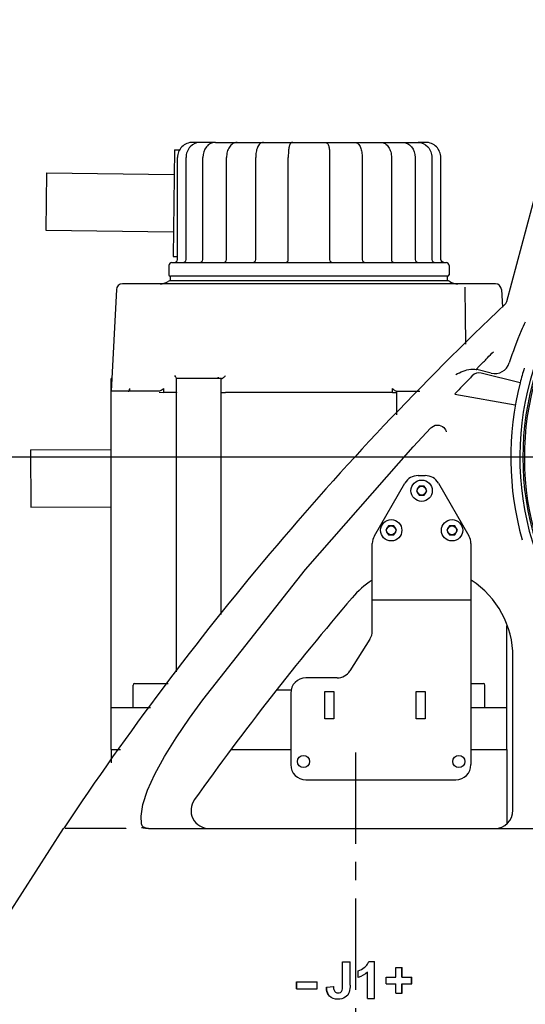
# Model space of a CAD drawing. Header units: millimetres. Extents: x 4086 to 10416, y 123 to 1549.
# Tile 31 of 99: x 6983 to 7024, y 700 to 781. Entities that reach past the tile are written whole.
import ezdxf

# ---------------------------------------------------------------- set-up
doc = ezdxf.new("R2010")
doc.units = ezdxf.units.MM
doc.linetypes.add('CENTER', pattern=[0.6, 0.375, -0.075, 0.075, -0.075])
for name, color, linetype in [('中心线', 7, 'Continuous'), ('外形图', 7, 'Continuous'), ('尺寸标注', 7, 'Continuous')]:
    doc.layers.add(name, color=color, linetype=linetype)
doc.styles.add('思源黑', font='SourceHanSansCN-Normal.ttf')
doc.dimstyles.new('尺寸标注_1_4比例中六', dxfattribs={"dimtxt": 10, "dimasz": 8, "dimexe": 2, "dimexo": 1.5, "dimgap": 1, "dimtad": 1, "dimdec": 1, "dimlfac": 4, "dimdsep": 46, "dimtxsty": '思源黑', "dimcen": 0.09, "dimadec": 0, "dimazin": 0, "dimtp": 0.01, "dimtm": 0.01, "dimtfac": 1, "dimtdec": 1, "dimtofl": 0, "dimtmove": 0, "dimatfit": 3, "dimfxl": 1, "dimtolj": 1, "dimarcsym": 0})

# ---------------------------------------------------------------- blocks, each defined once
blk = doc.blocks.new('*D782')
at = {"layer": 'Defpoints', "color": 0}
for p in [(7027.223, 744.577), (6883.238, 632.077), (6959.538, 632.077)]:
    blk.add_point(p, dxfattribs=at)
at = {"layer": '尺寸标注', "color": 0, "lineweight": -2}
for p, q in [((7025.723, 744.577), (6881.238, 744.577)), ((6883.238, 736.577), (6883.238, 640.077)), ((6958.038, 632.077), (6881.238, 632.077))]:
    blk.add_line(p, q, dxfattribs=at)
at = {"layer": '尺寸标注', "color": 0}
for points in [[(6884.571, 736.577), (6881.905, 736.577), (6883.238, 744.577)], [(6881.905, 640.077), (6884.571, 640.077), (6883.238, 632.077)]]:
    blk.add_solid(points, dxfattribs=at)
at = {"layer": '尺寸标注', "color": 0, "insert": (6877.06, 688.059), "char_height": 10, "attachment_point": 5, "rotation": 90, "style": '思源黑'}
blk.add_mtext('\\A1;450', dxfattribs=at)
blk = doc.blocks.new('*D783')
at = {"layer": 'Defpoints', "color": 0}
for p in [(7026.394, 897.077), (6883.238, 744.577), (7027.223, 744.577)]:
    blk.add_point(p, dxfattribs=at)
at = {"layer": '尺寸标注', "color": 0, "lineweight": -2}
for p, q in [((7024.894, 897.077), (6881.238, 897.077)), ((6883.238, 889.077), (6883.238, 752.577)), ((7025.723, 744.577), (6881.238, 744.577))]:
    blk.add_line(p, q, dxfattribs=at)
at = {"layer": '尺寸标注', "color": 0}
for points in [[(6884.571, 889.077), (6881.905, 889.077), (6883.238, 897.077)], [(6881.905, 752.577), (6884.571, 752.577), (6883.238, 744.577)]]:
    blk.add_solid(points, dxfattribs=at)
at = {"layer": '尺寸标注', "color": 0, "insert": (6877.06, 820.681), "char_height": 10, "attachment_point": 5, "rotation": 90, "style": '思源黑'}
blk.add_mtext('\\A1;610', dxfattribs=at)
blk = doc.blocks.new('*D785')
at = {"layer": 'Defpoints', "color": 0}
for p in [(7064.45, 945.702), (6856.601, 632.077), (6970.336, 632.077)]:
    blk.add_point(p, dxfattribs=at)
at = {"layer": '尺寸标注', "color": 0, "lineweight": -2}
for p, q in [((7062.95, 945.702), (6854.601, 945.702)), ((6856.601, 937.702), (6856.601, 640.077)), ((6968.836, 632.077), (6854.601, 632.077))]:
    blk.add_line(p, q, dxfattribs=at)
at = {"layer": '尺寸标注', "color": 0}
for points in [[(6857.934, 937.702), (6855.268, 937.702), (6856.601, 945.702)], [(6855.268, 640.077), (6857.934, 640.077), (6856.601, 632.077)]]:
    blk.add_solid(points, dxfattribs=at)
at = {"layer": '尺寸标注', "color": 0, "insert": (6850.423, 789.195), "char_height": 10, "attachment_point": 5, "rotation": 90, "style": '思源黑'}
blk.add_mtext('\\A1;1256.5', dxfattribs=at)
blk = doc.blocks.new('*D787')
at = {"layer": 'Defpoints', "color": 0}
for p in [(7047.7, 723.417), (7010.2, 628.691), (7010.2, 608.744)]:
    blk.add_point(p, dxfattribs=at)
at = {"layer": '尺寸标注', "color": 0, "lineweight": -2}
for p, q in [((7047.7, 721.917), (7047.7, 606.744)), ((7010.2, 627.191), (7010.2, 606.744)), ((7002.2, 608.744), (6994.2, 608.744)), ((7047.7, 608.744), (7010.2, 608.744)), ((7055.7, 608.744), (7063.7, 608.744))]:
    blk.add_line(p, q, dxfattribs=at)
at = {"layer": '尺寸标注', "color": 0}
for points in [[(7002.2, 607.411), (7002.2, 610.078), (7010.2, 608.744)], [(7055.7, 610.078), (7055.7, 607.411), (7047.7, 608.744)]]:
    blk.add_solid(points, dxfattribs=at)
at = {"layer": '尺寸标注', "color": 0, "insert": (7028.924, 614.922), "char_height": 10, "attachment_point": 5, "style": '思源黑'}
blk.add_mtext('\\A1;150', dxfattribs=at)
blk = doc.blocks.new('*D790')
at = {"layer": 'Defpoints', "color": 0}
for p in [(7237.125, 919.202), (7010.2, 627.191), (7010.2, 585.08)]:
    blk.add_point(p, dxfattribs=at)
at = {"layer": '尺寸标注', "color": 0, "lineweight": -2}
for p, q in [((7237.125, 917.702), (7237.125, 583.08)), ((7010.2, 625.691), (7010.2, 583.08)), ((7229.125, 585.08), (7018.2, 585.08))]:
    blk.add_line(p, q, dxfattribs=at)
at = {"layer": '尺寸标注', "color": 0}
for points in [[(7018.2, 586.414), (7018.2, 583.747), (7010.2, 585.08)], [(7229.125, 583.747), (7229.125, 586.414), (7237.125, 585.08)]]:
    blk.add_solid(points, dxfattribs=at)
at = {"layer": '尺寸标注', "color": 0, "insert": (7123.369, 591.258), "char_height": 10, "attachment_point": 5, "rotation": 0, "style": '思源黑'}
blk.add_mtext('\\A1;907.7', dxfattribs=at)

msp = doc.modelspace()

# ---------------------------------------------------------------- linework, layer by layer
at = {"layer": '中心线', "linetype": 'CENTER', "ltscale": 20}
msp.add_line((7010.2, 720.327), (7010.2, 628.691), dxfattribs=at)
at = {"layer": '外形图', "linetype": 'Continuous'}
for p, q in [((6997.436, 770.452), (6996.843, 770.452)), ((6998.716, 770.452), (6997.477, 770.452)), ((6998.719, 770.452), (7015.31, 770.452)), ((7015.977, 770.452), (7015.35, 770.452)), ((6995.359, 769.834), (6995.255, 761.084)), ((6995.359, 769.834), (6995.769, 769.829)), ((6995.601, 760.827), (6995.601, 769.202)), ((6996.303, 760.827), (6996.303, 769.202)), ((6997.676, 760.827), (6997.676, 769.202)), ((6999.626, 760.827), (6999.626, 769.202)), ((7002.02, 760.827), (7002.02, 769.202)), ((7004.695, 760.827), (7004.695, 769.202)), ((7008.092, 769.202), (7008.092, 760.827)), ((7010.767, 769.202), (7010.767, 760.827)), ((7013.161, 769.202), (7013.161, 760.827)), ((7015.111, 769.202), (7015.111, 760.827)), ((7016.484, 769.202), (7016.484, 760.827)), ((7017.216, 760.827), (7017.216, 769.202)), ((6984.835, 767.933), (6984.78, 763.234)), ((6984.835, 767.933), (6995.335, 767.809)), ((7022.635, 757.381), (7025.1, 766.577)), ((6984.78, 763.234), (6995.279, 763.109)), ((6995.143, 760.577), (7017.643, 760.577)), ((6995.255, 761.084), (6995.601, 761.08)), ((6994.893, 760.327), (6994.893, 759.577)), ((7017.893, 760.327), (7017.893, 759.577)), ((7021.701, 758.827), (6991.086, 758.827)), ((7017.839, 759.077), (6994.948, 759.077)), ((6995.018, 759.077), (6995.018, 759.452)), ((7017.768, 759.452), (6995.018, 759.452)), ((7017.768, 759.077), (7017.768, 759.452)), ((6990.586, 758.353), (6990.149, 750.002)), ((7019.205, 758.549), (7019.204, 758.553)), ((7019.204, 758.553), (7019.204, 758.551)), ((7019.204, 758.551), (7019.204, 758.551)), ((7019.205, 758.538), (7019.205, 758.549)), ((7019.218, 758.343), (7019.216, 758.401)), ((7022.201, 758.353), (7022.276, 756.922)), ((7021.053, 752.753), (7021.03, 752.73)), ((7020.403, 752.081), (7020.126, 751.796)), ((7021.346, 751.492), (7020.167, 751.786)), ((6990.143, 720.577), (6990.143, 751.052)), ((6990.204, 751.052), (6990.143, 751.052)), ((6995.518, 726.945), (6995.518, 751.052)), ((6999.224, 751.052), (6995.518, 751.052)), ((6998.919, 751.095), (6998.875, 751.065)), ((6998.934, 751.114), (6998.919, 751.095)), ((6998.934, 751.114), (6998.933, 751.113)), ((6999.193, 731.654), (6999.193, 751.052)), ((7023.723, 750.69), (7020.525, 751.488)), ((7023.724, 750.693), (7023.723, 750.69)), ((6994.008, 750.002), (6990.143, 750.002)), ((6991.664, 750.057), (6991.669, 750.136)), ((6991.669, 750.136), (6991.675, 750.239)), ((6994.098, 749.915), (6994.465, 749.902)), ((6994.465, 749.902), (6994.489, 750.239)), ((6995.358, 749.902), (6994.465, 749.902)), ((7013.238, 749.902), (6999.549, 749.902)), ((7013.238, 749.902), (7013.238, 750.239)), ((7013.564, 750.002), (7015.5, 750.002)), ((7013.593, 748.055), (7013.593, 750.002)), ((7018.374, 749.765), (7023.334, 748.888)), ((7014.957, 745.437), (7016.397, 746.987)), ((7016.397, 746.987), (7016.467, 747.054)), ((7017.667, 746.666), (7017.668, 746.664)), ((6983.544, 745.182), (6990.143, 745.216)), ((6983.544, 745.182), (6983.569, 740.482)), ((7015.352, 743.077), (7015.935, 743.077)), ((7011.761, 738.118), (7014.27, 742.453)), ((7015.427, 742.202), (7015.21, 741.827)), ((7015.21, 741.827), (7015.427, 741.452)), ((7015.86, 742.202), (7015.427, 742.202)), ((7016.076, 741.827), (7015.86, 742.202)), ((7015.86, 741.452), (7016.076, 741.827)), ((7017.017, 742.453), (7019.525, 738.118)), ((7015.427, 741.452), (7015.86, 741.452)), ((6983.569, 740.482), (6990.143, 740.516)), ((7012.927, 738.952), (7012.71, 738.577)), ((7012.71, 738.577), (7012.927, 738.202)), ((7013.36, 738.952), (7012.927, 738.952)), ((7013.576, 738.577), (7013.36, 738.952)), ((7013.36, 738.202), (7013.576, 738.577)), ((7017.927, 738.952), (7017.71, 738.577)), ((7017.71, 738.577), (7017.927, 738.202)), ((7018.36, 738.952), (7017.927, 738.952)), ((7018.576, 738.577), (7018.36, 738.952)), ((7018.36, 738.202), (7018.576, 738.577)), ((7012.927, 738.202), (7013.36, 738.202)), ((7017.927, 738.202), (7018.36, 738.202)), ((7011.593, 730.312), (7011.593, 737.492)), ((7019.693, 737.492), (7019.693, 719.327)), ((7019.693, 732.827), (7011.593, 732.827)), ((7022.643, 720.577), (7022.643, 730.737)), ((7011.402, 729.647), (7009.761, 727.037)), ((7023.143, 715.577), (7023.143, 728.171)), ((7008.703, 726.452), (7006.143, 726.452)), ((6991.952, 723.99), (6991.952, 725.865)), ((6992.077, 725.99), (6994.83, 725.99)), ((7019.693, 725.99), (7020.71, 725.99)), ((7020.835, 723.99), (7020.835, 725.865)), ((7004.922, 725.452), (7003.757, 725.452)), ((7004.893, 725.202), (7004.893, 719.327)), ((7007.693, 723.077), (7007.693, 725.327)), ((7007.693, 725.327), (7008.443, 725.327)), ((7008.443, 725.327), (7008.443, 723.077)), ((7015.193, 725.327), (7015.943, 725.327)), ((7015.193, 723.077), (7015.193, 725.327)), ((7015.943, 725.327), (7015.943, 723.077)), ((6993.389, 723.99), (6990.143, 723.99)), ((7022.643, 723.99), (7019.693, 723.99)), ((7008.443, 723.077), (7007.693, 723.077)), ((7015.943, 723.077), (7015.193, 723.077)), ((6990.143, 720.577), (6990.143, 719.486)), ((6990.143, 720.577), (6990.93, 720.577)), ((6990.143, 720.577), (6990.93, 720.577)), ((7000.02, 720.577), (7004.893, 720.577)), ((7000.02, 720.577), (7004.893, 720.577)), ((7019.693, 720.577), (7022.643, 720.577)), ((7019.693, 720.577), (7022.643, 720.577)), ((7022.643, 720.577), (7022.643, 714.47)), ((7006.143, 718.077), (7018.443, 718.077)), ((6992.703, 714.307), (6992.649, 714.47)), ((6992.65, 714.469), (6992.649, 714.47)), ((6992.814, 714.175), (6992.703, 714.307)), ((6981.748, 707.062), (6986.246, 714.077)), ((6986.291, 714.145), (6986.246, 714.077)), ((6992.64, 714.141), (6992.639, 714.141)), ((6993.025, 714.093), (6992.814, 714.175)), ((6993.185, 714.077), (6993.025, 714.093)), ((6993.222, 714.077), (7001.7, 714.077)), ((7018.7, 714.077), (7032.525, 714.077)), ((7009.156, 703.127), (7009.765, 703.127)), ((7009.156, 701.173), (7009.156, 703.127)), ((7009.765, 701.212), (7009.765, 703.127)), ((7011.3, 703.14), (7011.771, 703.14)), ((7011.771, 700.102), (7011.771, 703.14)), ((7010.442, 701.848), (7010.442, 702.374)), ((7011.191, 700.102), (7011.191, 702.287)), ((7013.514, 702.653), (7014.043, 702.653)), ((7013.514, 701.866), (7013.514, 702.653)), ((7014.009, 701.866), (7014.009, 702.653)), ((7014.043, 701.866), (7014.043, 702.653)), ((7005.362, 701.489), (7007.071, 701.489)), ((7005.362, 700.909), (7005.362, 701.489)), ((7005.404, 700.909), (7005.404, 701.489)), ((7007.071, 700.909), (7007.071, 701.489)), ((7012.722, 701.866), (7013.514, 701.866)), ((7012.722, 701.324), (7012.722, 701.866)), ((7014.009, 701.866), (7014.837, 701.866)), ((7014.797, 701.324), (7014.797, 701.866)), ((7014.837, 701.324), (7014.837, 701.866)), ((7005.362, 700.909), (7007.071, 700.909)), ((7007.83, 701.037), (7008.405, 701.103)), ((7007.83, 701.037), (7007.85, 701.037)), ((7007.85, 701.037), (7008.421, 701.103)), ((7012.722, 701.324), (7013.514, 701.324)), ((7013.514, 700.538), (7013.514, 701.324)), ((7013.514, 700.538), (7014.043, 700.538)), ((7014.009, 701.324), (7014.837, 701.324)), ((7014.009, 700.538), (7014.009, 701.324)), ((7014.043, 700.538), (7014.043, 701.324)), ((7011.191, 700.102), (7011.771, 700.102))]:
    msp.add_line(p, q, dxfattribs=at)
at = {"layer": '外形图'}
msp.add_line((7001.7, 714.077), (7018.7, 714.077), dxfattribs=at)
at = {"layer": '外形图', "linetype": 'Continuous'}
for points in [[(7019.216, 758.401), (7019.21, 758.486), (7019.205, 758.538)], [(7019.284, 753.867), (7019.243, 756.261), (7019.218, 758.343)], [(7020.126, 751.796), (7020.146, 751.791), (7020.167, 751.786)], [(7016.467, 747.054), (7016.608, 747.145), (7016.76, 747.202)], [(7016.76, 747.202), (7016.917, 747.224), (7017.071, 747.214), (7017.215, 747.174), (7017.343, 747.109), (7017.453, 747.024), (7017.542, 746.926)], [(7017.542, 746.926), (7017.608, 746.821), (7017.651, 746.721), (7017.668, 746.663)], [(6997.667, 724.653), (7006.111, 735.344), (7014.957, 745.437)], [(6992.65, 714.469), (6992.607, 715.088), (6992.758, 716.06), (6993.143, 717.232), (6993.742, 718.552), (6994.528, 719.991), (6995.478, 721.528), (6996.575, 723.15), (6997.667, 724.653)]]:
    msp.add_lwpolyline(points, dxfattribs=at)
for centre, radius in [((7015.643, 741.827), 0.875), ((7015.643, 741.827), 0.375), ((7013.143, 738.577), 0.875), ((7018.143, 738.577), 0.875), ((7013.143, 738.577), 0.375), ((7018.143, 738.577), 0.375), ((7005.943, 719.577), 0.5), ((7018.693, 719.577), 0.5)]:
    msp.add_circle(centre, radius, dxfattribs=at)
for centre, radius, start, end in [((6999.167, 769.202), 1.491, 179.36074, 179.99983), ((7013.62, 769.202), 1.491, 0.00017, 0.63926), ((7047.7, 744.577), 23.998, 132.49193, 47.50807), ((7047.7, 744.577), 23.75, 133.13253, 46.85276), ((7047.7, 744.577), 23.625, 133.43505, 46.51439), ((6995.143, 760.327), 0.25, 90, 180), ((6995.351, 760.827), 0.25, 270, 0), ((6996.053, 760.827), 0.25, 270, 0), ((6997.426, 760.827), 0.25, 270, 0), ((6999.376, 760.827), 0.25, 270, 0), ((7001.77, 760.827), 0.25, 270, 0), ((7004.445, 760.827), 0.25, 270, 0), ((7008.342, 760.827), 0.25, 180, 270), ((7011.017, 760.827), 0.25, 180, 270), ((7013.411, 760.827), 0.25, 180, 270), ((7015.361, 760.827), 0.25, 180, 270), ((7016.734, 760.827), 0.25, 180, 270), ((7017.464, 760.823), 0.246, 258.71234, 269.94864), ((7017.643, 760.327), 0.25, 0, 90), ((6991.086, 758.327), 0.5, 90, 177), ((6994.176, 760.077), 1.25, 270, 301.78833), ((6995.493, 757.952), 1.25, 115.84193, 121.78833), ((6995.018, 759.577), 0.125, 180, 270), ((7017.768, 759.577), 0.125, 270, 0), ((7017.294, 757.952), 1.25, 58.21167, 64.15807), ((7018.611, 760.077), 1.25, 238.21167, 270), ((7021.701, 758.327), 0.5, 3, 90), ((7022.152, 757.51), 0.5, 313.44961, 345), ((7194.452, 575.63), 250.035, 133.45048, 146.35918), ((7043.671, 746.329), 21.646, 154.38041, 156.47097), ((7047.7, 744.577), 26.04, 156.47526, 162.67555), ((7021.649, 752.704), 1.249, 255.95455, 342.64874), ((7020.343, 750.76), 0.75, 75.99826, 135.88403), ((7047.7, 744.577), 24.744, 162.77631, 165.69007), ((6998.84, 751.169), 0.109, 329.70175, 333.8858), ((7344.483, 436.453), 452.254, 135.88229, 136.11559), ((7047.7, 744.577), 24.744, 165.69682, 195.8814), ((7019.427, 749.091), 1.25, 136.11727, 147.36016), ((7015.352, 741.827), 1.25, 90, 149.94755), ((7015.935, 741.827), 1.25, 30.05245, 90), ((7012.843, 737.492), 1.25, 149.94755, 180), ((7018.443, 737.492), 1.25, 0, 30.05245), ((7015.643, 728.171), 7.5, 122.87015, 139.53247), ((7015.643, 728.171), 7.5, 0, 57.08966), ((7194.425, 575.652), 242.5, 139.53247, 144.50717), ((7010.343, 730.312), 1.25, 327.8477, 0), ((7006.143, 725.202), 1.25, 90, 180), ((7008.703, 727.702), 1.25, 270, 327.8477), ((6992.077, 725.865), 0.125, 90, 180), ((7020.71, 725.865), 0.125, 0, 90), ((7006.143, 719.327), 1.25, 180, 270), ((7018.443, 719.327), 1.25, 270, 0), ((6998.206, 715.577), 1.5, 144.50717, 270), ((7021.643, 715.577), 1.5, 270, 0)]:
    msp.add_arc(centre, radius, start, end, dxfattribs=at)
for points, knots in [([(6996.843, 770.452), (6996.525, 770.452), (6995.864, 770.183), (6995.601, 769.521), (6995.601, 769.202)], [0, 0, 0, 0, 5064.134416, 10148.635917, 10148.635917, 10148.635917, 10148.635917]), ([(6997.477, 770.452), (6997.173, 770.452), (6996.534, 770.165), (6996.303, 769.517), (6996.303, 769.202)], [0, 0, 0, 0, 4988.981827, 10160.606842, 10160.606842, 10160.606842, 10160.606842]), ([(6998.719, 770.452), (6998.58, 770.452), (6998.293, 770.381), (6997.829, 769.996), (6997.68, 769.524), (6997.676, 769.219)], [0, 0, 0, 0, 3391.952672, 6904.578511, 14332.297954, 14332.297954, 14332.297954, 14332.297954]), ([(7000.485, 770.452), (7000.361, 770.452), (7000.103, 770.369), (6999.827, 770.064), (6999.662, 769.659), (6999.626, 769.358), (6999.626, 769.202)], [0, 0, 0, 0, 4037.562581, 8322.20485, 13047.163825, 18121.067654, 18121.067654, 18121.067654, 18121.067654]), ([(7002.652, 770.452), (7002.543, 770.452), (7002.319, 770.344), (7002.141, 770.024), (7002.041, 769.638), (7002.02, 769.353), (7002.02, 769.202)], [0, 0, 0, 0, 3927.05629, 7999.731417, 12797.911053, 18192.934245, 18192.934245, 18192.934245, 18192.934245]), ([(7005.075, 770.452), (7005.011, 770.452), (7004.894, 770.406), (7004.806, 770.273), (7004.767, 770.139), (7004.729, 769.931), (7004.702, 769.616), (7004.695, 769.348), (7004.695, 769.202)], [0, 0, 0, 0, 3556.113241, 6325.559057, 8654.542053, 11306.647046, 18102.280742, 26248.237586, 26248.237586, 26248.237586, 26248.237586]), ([(7007.712, 770.452), (7007.775, 770.452), (7007.892, 770.406), (7007.981, 770.273), (7008.02, 770.139), (7008.058, 769.931), (7008.085, 769.616), (7008.092, 769.348), (7008.092, 769.202)], [0, 0, 0, 0, 3575.154157, 6359.428742, 8700.882087, 11367.187558, 18199.207916, 26388.781616, 26388.781616, 26388.781616, 26388.781616]), ([(7010.135, 770.452), (7010.244, 770.452), (7010.468, 770.344), (7010.645, 770.024), (7010.746, 769.638), (7010.767, 769.353), (7010.767, 769.202)], [0, 0, 0, 0, 3982.760854, 8113.20612, 12979.447041, 18450.997634, 18450.997634, 18450.997634, 18450.997634]), ([(7012.302, 770.452), (7012.426, 770.452), (7012.684, 770.369), (7012.96, 770.064), (7013.125, 769.659), (7013.161, 769.358), (7013.161, 769.202)], [0, 0, 0, 0, 4126.78219, 8506.103886, 13335.47214, 18521.496018, 18521.496018, 18521.496018, 18521.496018]), ([(7014.068, 770.452), (7014.207, 770.452), (7014.494, 770.381), (7014.958, 769.996), (7015.107, 769.524), (7015.111, 769.219)], [0, 0, 0, 0, 3491.948274, 7108.12719, 14754.817635, 14754.817635, 14754.817635, 14754.817635]), ([(7015.31, 770.452), (7015.613, 770.452), (7016.253, 770.165), (7016.484, 769.517), (7016.484, 769.202)], [0, 0, 0, 0, 5155.221699, 10499.172513, 10499.172513, 10499.172513, 10499.172513]), ([(7017.216, 769.202), (7017.216, 769.521), (7016.954, 770.183), (7016.293, 770.452), (7015.977, 770.452)], [0, 0, 0, 0, 5275.641637, 10519.334571, 10519.334571, 10519.334571, 10519.334571]), ([(7018.442, 751.391), (7018.844, 751.568), (7019.386, 751.836), (7019.984, 751.828), (7020.127, 751.796)], [0, 0, 0, 0, 7852.501667, 10463.616786, 10463.616786, 10463.616786, 10463.616786]), ([(6995.359, 751.289), (6995.4, 751.248), (6995.455, 751.179), (6995.518, 751.098), (6995.518, 751.063)], [0, 0, 0, 0, 6267.000124, 10027.826981, 10027.826981, 10027.826981, 10027.826981]), ([(6998.946, 751.146), (6998.945, 751.141), (6998.943, 751.133), (6998.94, 751.125), (6998.938, 751.121)], [0, 0, 0, 0, 5091.340673, 10093.059304, 10093.059304, 10093.059304, 10093.059304]), ([(6999.282, 751.069), (6999.306, 751.081), (6999.404, 751.142), (6999.491, 751.222), (6999.549, 751.289)], [0, 0, 0, 0, 2307.608303, 10100.405252, 10100.405252, 10100.405252, 10100.405252]), ([(6991.553, 750.002), (6991.59, 750.002), (6991.667, 750.028), (6991.69, 750.102), (6991.692, 750.135)], [0, 0, 0, 0, 5329.90517, 9953.557158, 9953.557158, 9953.557158, 9953.557158]), ([(6994.489, 750.239), (6994.465, 750.215), (6994.353, 750.117), (6994.217, 750.039), (6994.105, 750.013)], [0, 0, 0, 0, 2296.295281, 10002.762526, 10002.762526, 10002.762526, 10002.762526]), ([(6995.518, 749.915), (6995.518, 749.912), (6995.497, 749.912), (6995.473, 749.906), (6995.419, 749.905), (6995.38, 749.903), (6995.358, 749.902)], [0, 0, 0, 0, 1233.243577, 4697.077898, 10290.758246, 17771.478442, 17771.478442, 17771.478442, 17771.478442]), ([(6999.193, 749.909), (6999.193, 749.906), (6999.21, 749.908), (6999.227, 749.904), (6999.266, 749.904), (6999.332, 749.902), (6999.428, 749.901), (6999.508, 749.902), (6999.549, 749.902)], [0, 0, 0, 0, 581.025594, 2244.208189, 4897.040897, 8372.799771, 16883.978889, 25694.568748, 25694.568748, 25694.568748, 25694.568748]), ([(7013.519, 750.013), (7013.494, 750.024), (7013.39, 750.086), (7013.301, 750.17), (7013.238, 750.239)], [0, 0, 0, 0, 2303.975577, 10354.36782, 10354.36782, 10354.36782, 10354.36782]), ([(7013.238, 749.902), (7013.272, 749.902), (7013.386, 749.902), (7013.5, 749.9), (7013.58, 749.906)], [0, 0, 0, 0, 3066.913724, 10351.507778, 10351.507778, 10351.507778, 10351.507778]), ([(6991.316, 714.078), (6990.202, 714.078), (6988.556, 714.089), (6986.909, 714.065), (6986.376, 714.084)], [0, 0, 0, 0, 6553.561672, 9694.36738, 9694.36738, 9694.36738, 9694.36738]), ([(6991.374, 714.097), (6991.366, 714.088), (6991.346, 714.077), (6991.325, 714.078), (6991.316, 714.078)], [0, 0, 0, 0, 5288.845984, 9777.631119, 9777.631119, 9777.631119, 9777.631119]), ([(7010.935, 702.655), (7010.978, 702.688), (7011.132, 702.821), (7011.25, 702.998), (7011.3, 703.14)], [0, 0, 0, 0, 2683.612544, 10138.668024, 10138.668024, 10138.668024, 10138.668024]), ([(7008.073, 700.3), (7007.939, 700.439), (7007.842, 700.708), (7007.83, 700.968), (7007.83, 701.037)], [0, 0, 0, 0, 7415.834281, 10066.345347, 10066.345347, 10066.345347, 10066.345347]), ([(7008.092, 700.3), (7007.959, 700.44), (7007.862, 700.709), (7007.85, 700.968), (7007.85, 701.037)], [0, 0, 0, 0, 7413.499826, 10066.761521, 10066.761521, 10066.761521, 10066.761521]), ([(7008.405, 701.103), (7008.406, 701.068), (7008.415, 700.944), (7008.432, 700.812), (7008.48, 700.735)], [0, 0, 0, 0, 2815.365604, 10079.334651, 10079.334651, 10079.334651, 10079.334651]), ([(7008.48, 700.735), (7008.526, 700.662), (7008.633, 700.581), (7008.751, 700.573), (7008.783, 700.573)], [0, 0, 0, 0, 7381.58701, 10082.647266, 10082.647266, 10082.647266, 10082.647266]), ([(7008.783, 700.573), (7008.814, 700.573), (7008.919, 700.578), (7009.028, 700.629), (7009.071, 700.689)], [0, 0, 0, 0, 3012.671201, 10089.446355, 10089.446355, 10089.446355, 10089.446355]), ([(7009.071, 700.689), (7009.115, 700.749), (7009.149, 700.92), (7009.156, 701.083), (7009.156, 701.173)], [0, 0, 0, 0, 4576.599743, 10094.466167, 10094.466167, 10094.466167, 10094.466167])]:
    msp.add_open_spline(points, degree=3, knots=knots, dxfattribs=at)
for points in [[(7017.289, 760.65), (7017.244, 760.696), (7017.216, 760.764), (7017.216, 760.827)], [(7017.464, 760.577), (7017.401, 760.577), (7017.333, 760.605), (7017.289, 760.65)], [(7021.053, 752.753), (7021.212, 752.916), (7021.371, 753.08), (7021.529, 753.244)], [(7020.401, 752.083), (7020.611, 752.298), (7020.821, 752.514), (7021.03, 752.73)], [(6999.224, 751.052), (6999.244, 751.052), (6999.264, 751.061), (6999.282, 751.069)], [(6991.692, 750.135), (6991.694, 750.17), (6991.687, 750.206), (6991.675, 750.239)], [(6994.105, 750.013), (6994.074, 750.006), (6994.041, 749.999), (6994.01, 750.007)], [(7013.564, 750.002), (7013.548, 750.002), (7013.533, 750.008), (7013.519, 750.013)], [(6993.007, 714.084), (6992.883, 714.093), (6992.76, 714.11), (6992.64, 714.141)], [(6993.222, 714.077), (6993.15, 714.077), (6993.078, 714.079), (6993.007, 714.084)], [(7010.442, 702.374), (7010.622, 702.433), (7010.786, 702.538), (7010.935, 702.655)], [(7011.191, 702.287), (7010.979, 702.09), (7010.717, 701.939), (7010.442, 701.848)], [(7009.698, 700.635), (7009.642, 700.466), (7009.523, 700.311), (7009.377, 700.21)], [(7009.765, 701.212), (7009.765, 701.019), (7009.759, 700.819), (7009.698, 700.635)], [(7008.762, 700.051), (7008.518, 700.051), (7008.243, 700.124), (7008.073, 700.3)], [(7009.377, 700.21), (7009.202, 700.09), (7008.974, 700.051), (7008.762, 700.051)]]:
    msp.add_open_spline(points, degree=3, dxfattribs=at)

# ---------------------------------------------------------------- dimensions: what is measured, and where the dimension line sits
at = {"layer": '尺寸标注'}
dim = msp.add_linear_dim(base=(6856.601, 632.077), p1=(7064.45, 945.702), p2=(6970.336, 632.077), angle=270, text='1256.5', dimstyle='尺寸标注_1_4比例中六', dxfattribs=at)
dim.commit()
dim.dimension.update_dxf_attribs({"geometry": '*D785', "text_midpoint": (6856.601, 789.195), "dimtype": 160})
for base, p1, p2, angle, picture, middle in [((7010.2, 585.08), (7237.125, 919.202), (7010.2, 627.191), 180, '*D790', (7123.369, 585.08)), ((6883.238, 744.577), (7026.394, 897.077), (7027.223, 744.577), 270, '*D783', (6883.238, 820.681)), ((6883.238, 632.077), (7027.223, 744.577), (6959.538, 632.077), 270, '*D782', (6883.238, 688.059)), ((7010.2, 608.744), (7047.7, 723.417), (7010.2, 628.691), 180, '*D787', (7028.924, 608.744))]:
    dim = msp.add_linear_dim(base=base, p1=p1, p2=p2, angle=angle, dimstyle='尺寸标注_1_4比例中六', dxfattribs=at)
    dim.commit()
    dim.dimension.update_dxf_attribs({"geometry": picture, "text_midpoint": middle, "dimtype": 160})

doc.saveas('drawing.dxf')
